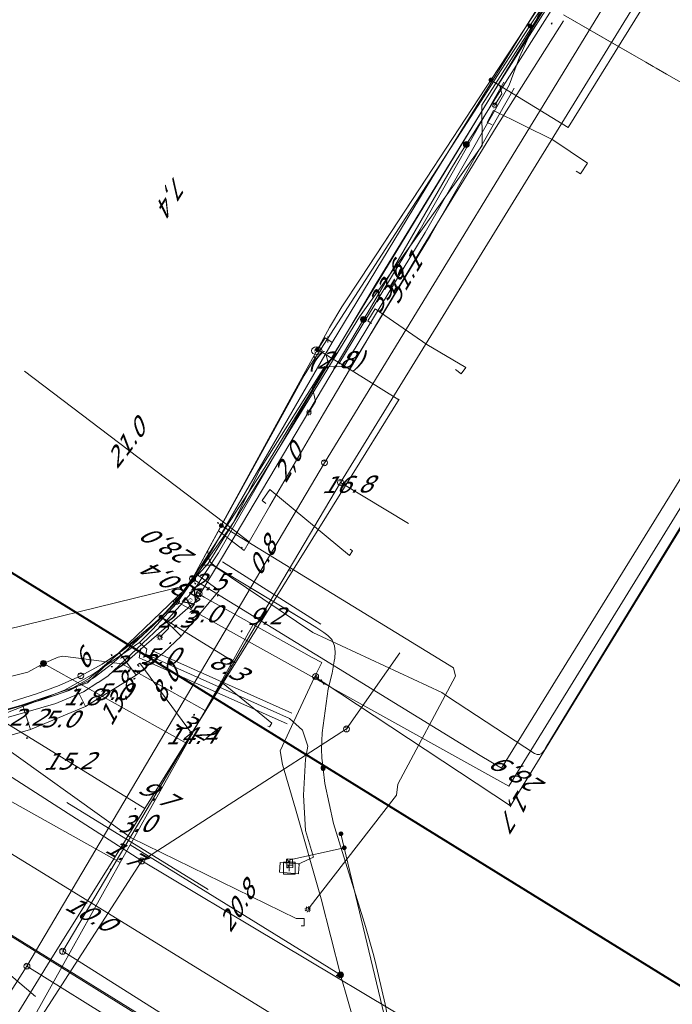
# Model space of a CAD drawing. Header units: metres. Extents: x 124576 to 133557, y 395865 to 402386.
# Tile 190 of 256: x 126932 to 126987, y 401527 to 401609. Entities that reach past the tile are written whole.
import ezdxf
from ezdxf.enums import TextEntityAlignment as Align

# ---------------------------------------------------------------- set-up
doc = ezdxf.new("R2010")
doc.units = ezdxf.units.M
doc.header["$MEASUREMENT"] = 0
for name, color, linetype, lineweight, true_color in [('LG_AanduidingEisVoorzorgsmaatregel', 7, 'Continuous', 40, 0xf7284a), ('LG_buisleidingGevaarlijkeInhoud_NV_Nederlandse_Gasunie_West', 7, 'Continuous', 13, 0xff9b00), ('LG_Datatransport_KPN_BV', 3, 'Continuous', 13, 0x00ff00), ('LG_Datatransport_Tele2_Nederland_BV', 3, 'Continuous', 13, 0x00ff00), ('LG_Gas_Hoge_Druk_Enexis_Netbeheer_BV', 7, 'Continuous', 13, 0xff9b00), ('LG_Gas_Lage_Druk_Enexis_Netbeheer_BV', 7, 'Continuous', 13, 0xffdc7d), ('LG_Gas_Lage_Druk_P_Enexis_Netbeheer_BV', 7, 'Continuous', 13, 0xffdc7d), ('LG_Laag_Spanning', 7, 'Continuous', 13, 0x960000), ('LG_Laag_Spanning_Enexis_Netbeheer_BV', 7, 'Continuous', 13, 0x960000), ('LG_Midden_Spanning_Enexis_Netbeheer_BV', 7, 'Continuous', 13, 0xd20000), ('LG_Riool_Vrij_Verval_Gemeente_Tilburg_Ruimtelijke_Uitvoering', 7, 'Continuous', 13, 0xca00a0), ('LG_unet-4_Brabant_Water', 5, 'Continuous', 13, 0x0000ff)]:
    doc.layers.add(name, color=color, linetype=linetype, lineweight=lineweight, true_color=true_color)
for name, color, linetype, lineweight in [('LG_Datatransport_P_KPN_BV', 7, 'Continuous', 0), ('LG_Laag_Spanning_P_Enexis_Netbeheer_BV', 7, 'Continuous', 0), ('LG_Midden_Spanning_P_Enexis_Netbeheer_BV', 7, 'Continuous', 0), ('LG_n00003_Spitters_Electrotechniek_BV', 7, 'Continuous', 13), ('LG_Riool_Vrij_Verval_P_Gemeente_Tilburg_Ruimtelijke_Uitvoering', 7, 'Continuous', 0), ('LG_unet-4_P_Brabant_Water', 7, 'Continuous', 0), ('MV_Datatransport', 7, 'Continuous', 0), ('MV_Gas_Lage_Druk', 7, 'Continuous', 0), ('MV_Gas_Lage_Druk_pijl', 7, 'Continuous', 0), ('MV_Laag_Spanning', 7, 'Continuous', 0), ('MV_Laag_Spanning_lijn', 7, 'Continuous', 0), ('MV_Laag_Spanning_pijl', 7, 'Continuous', 0), ('MV_Midden_Spanning', 7, 'Continuous', 0), ('MV_Midden_Spanning_lijn', 7, 'Continuous', 0), ('MV_Midden_Spanning_pijl', 7, 'Continuous', 0)]:
    doc.layers.add(name, color=color, linetype=linetype, lineweight=lineweight)
doc.styles.add('Klic_Annotatie', font='verdanai.ttf', dxfattribs={"oblique": 20, "height": 1.4})
doc.styles.add('Style-Arial', font='arial.ttf')
doc.styles.add('Style-Arial Narrow', font='ARIALN.TTF')

# ---------------------------------------------------------------- blocks, each defined once
blk = doc.blocks.new('Mof')
at = {"layer": 'LG_Laag_Spanning_P_Enexis_Netbeheer_BV'}
h = blk.add_hatch(color=256, dxfattribs=at)
edge = h.paths.add_edge_path()
edge.add_arc((0, 0), 2, 0, 360)
blk = doc.blocks.new('DeliveryPoint')
at = {"layer": 'LG_Laag_Spanning_P_Enexis_Netbeheer_BV', "flags": 128}
blk.add_lwpolyline([(-3.75, -2.5), (3.75, -2.5), (3.75, 2.5), (-3.75, 2.5), (-3.75, -2.5)], close=True, dxfattribs=at)
blk.add_lwpolyline([(-3.75, 2.5), (-3.75, 2.16), (0, 0), (3.75, 2.16)], dxfattribs=at)
blk = doc.blocks.new('Mof_1')
at = {"layer": 'LG_Midden_Spanning_P_Enexis_Netbeheer_BV'}
h = blk.add_hatch(color=256, dxfattribs=at)
edge = h.paths.add_edge_path()
edge.add_arc((0, 0), 2, 0, 360)
blk = doc.blocks.new('Streetlight')
at = {"layer": 'LG_Laag_Spanning_P_Enexis_Netbeheer_BV'}
for p, q in [((-1.77, 1.77), (-1.06, 1.06)), ((0, 2.5), (0, 1.5)), ((1.77, 1.77), (1.06, 1.06)), ((-1.06, -1.06), (-1.77, -1.77)), ((0, -1.5), (0, -2.5)), ((1.06, -1.06), (1.77, -1.77))]:
    blk.add_line(p, q, dxfattribs=at)
at = {"layer": 'LG_Laag_Spanning_P_Enexis_Netbeheer_BV', "flags": 128}
for points in [[(-2.5, 0), (-1.5, 0)], [(1.5, 0), (2.5, 0)]]:
    blk.add_lwpolyline(points, dxfattribs=at)
at = {"layer": 'LG_Laag_Spanning_P_Enexis_Netbeheer_BV'}
blk.add_circle((0, 0), 1.5, dxfattribs=at)
blk = doc.blocks.new('Overgangsstuk')
at = {"layer": 'LG_Gas_Lage_Druk_P_Enexis_Netbeheer_BV'}
for radius in [2.5, 2, 1.5, 1, 0.5]:
    blk.add_circle((0, 0), radius, dxfattribs=at)
blk = doc.blocks.new('Tstuk')
at = {"layer": 'LG_Gas_Lage_Druk_P_Enexis_Netbeheer_BV'}
for p, q in [((-2.28, 1.77), (2.28, 1.77)), ((0, -1.77), (0, 1.77))]:
    blk.add_line(p, q, dxfattribs=at)
blk.add_circle((0, 0.73), 2.5, dxfattribs=at)
blk = doc.blocks.new('Afsluiter')
at = {"layer": 'LG_Gas_Lage_Druk_P_Enexis_Netbeheer_BV'}
blk.add_line((0, -2.5), (0, 2.5), dxfattribs=at)
blk.add_solid([(-0.25, 2.5), (0.25, 2.5), (-0.25, -2.5), (0.25, -2.5)], dxfattribs=at)
blk = doc.blocks.new('Verloopstuk')
at = {"layer": 'LG_Gas_Lage_Druk_P_Enexis_Netbeheer_BV', "lineweight": 30, "flags": 128}
for points in [[(-3.02, -0.01), (-7.65, -2.3), (-7.57, 2.29), (-3.02, -0.01)], [(-3.02, -0.01), (1.62, -2.3), (1.54, 2.29), (-3.02, -0.01)]]:
    blk.add_lwpolyline(points, close=True, dxfattribs=at)
at = {"layer": 'LG_Gas_Lage_Druk_P_Enexis_Netbeheer_BV', "color": 7, "linetype": 'Continuous', "style": 'Style-Arial Narrow'}
blk.add_text('G', height=3.5, dxfattribs=at).set_placement((-3.05, 2.63), align=Align.MIDDLE_CENTER)
blk = doc.blocks.new('Aansluitkast_1')
at = {"layer": 'LG_Laag_Spanning_P_Enexis_Netbeheer_BV'}
for p, q in [((-2.5, 2.5), (2.5, 2.5)), ((0, -2.5), (0, 2.5))]:
    blk.add_line(p, q, dxfattribs=at)
at = {"layer": 'LG_Laag_Spanning_P_Enexis_Netbeheer_BV', "flags": 128}
blk.add_lwpolyline([(-5, -5), (5, -5), (5, 5), (-5, 5), (-5, -5)], close=True, dxfattribs=at)
blk = doc.blocks.new('m_pijl')
at = {"layer": 'MV_Laag_Spanning_pijl'}
blk.add_hatch(color=7, dxfattribs=at).paths.add_polyline_path([(-1, -0.33), (-1, 0), (-1, 0.33), (0, 0)])
at = {"layer": 'MV_Laag_Spanning_pijl', "flags": 128}
blk.add_lwpolyline([(-1, 0), (-1, 0.33), (0, 0), (-1, -0.33), (-1, 0)], close=True, dxfattribs=at)
blk = doc.blocks.new('m_pijl_1')
at = {"layer": 'MV_Midden_Spanning_pijl'}
blk.add_hatch(color=7, dxfattribs=at).paths.add_polyline_path([(-1, -0.33), (-1, 0), (-1, 0.33), (0, 0)])
at = {"layer": 'MV_Midden_Spanning_pijl', "flags": 128}
blk.add_lwpolyline([(-1, 0), (-1, 0.33), (0, 0), (-1, -0.33), (-1, 0)], close=True, dxfattribs=at)
blk = doc.blocks.new('m_pijl_2')
at = {"layer": 'MV_Gas_Lage_Druk_pijl'}
blk.add_hatch(color=7, dxfattribs=at).paths.add_polyline_path([(-1, -0.33), (-1, 0), (-1, 0.33), (0, 0)])
at = {"layer": 'MV_Gas_Lage_Druk_pijl', "flags": 128}
blk.add_lwpolyline([(-1, 0), (-1, 0.33), (0, 0), (-1, -0.33), (-1, 0)], close=True, dxfattribs=at)
blk = doc.blocks.new('FireHydrant')
at = {"layer": 'LG_unet-4_P_Brabant_Water'}
blk.add_ellipse((0, 0), major_axis=(4.45, 0), ratio=0.727642, dxfattribs=at)
at = {"layer": 'LG_unet-4_P_Brabant_Water', "style": 'Style-Arial'}
blk.add_text('BK', height=2.5, dxfattribs=at).set_placement((0, 0), align=Align.MIDDLE_CENTER)
blk = doc.blocks.new('Afsluiter_2')
at = {"layer": 'LG_unet-4_P_Brabant_Water'}
blk.add_line((0, -2.5), (0, 2.5), dxfattribs=at)
blk.add_solid([(-0.25, 2.5), (0.25, 2.5), (-0.25, -2.5), (0.25, -2.5)], dxfattribs=at)
blk = doc.blocks.new('Onbekend_2')
at = {"layer": 'LG_Riool_Vrij_Verval_P_Gemeente_Tilburg_Ruimtelijke_Uitvoering'}
blk.add_hatch(color=256, dxfattribs=at).paths.add_polyline_path([(-0.25, -1.07, -0.262633), (0.23, 0.15), (0.59, 0.47, 0.379827), (0.7, 1.26), (0.69, 1.26, 0.228508), (-0.03, 1.53), (-0.03, 1.52, 0.459053), (-0.82, 0.79), (-1.29, 0.85, -0.414214), (-0.08, 2, -0.243799), (1.09, 1.52, -0.379827), (0.9, 0.11), (0.54, -0.2, 0.262633), (0.23, -1.08), (-0.17, -1.07)])
blk.add_circle((0, 0), 2.5, dxfattribs=at)
at = {"layer": 'LG_Riool_Vrij_Verval_P_Gemeente_Tilburg_Ruimtelijke_Uitvoering', "extrusion": (0, 0, -1)}
blk.add_solid([(0.34, -2.06), (-0.21, -2.06), (0.34, -1.51), (-0.21, -1.51)], dxfattribs=at)
blk = doc.blocks.new('Onbekend_3')
at = {"layer": 'LG_Datatransport_P_KPN_BV'}
blk.add_hatch(color=256, dxfattribs=at).paths.add_polyline_path([(-0.25, -1.07, -0.262633), (0.23, 0.15), (0.59, 0.47, 0.379827), (0.7, 1.26), (0.69, 1.26, 0.228508), (-0.03, 1.53), (-0.03, 1.52, 0.459053), (-0.82, 0.79), (-1.29, 0.85, -0.414214), (-0.08, 2, -0.243799), (1.09, 1.52, -0.379827), (0.9, 0.11), (0.54, -0.2, 0.262633), (0.23, -1.08), (-0.17, -1.07)])
blk.add_circle((0, 0), 2.5, dxfattribs=at)
at = {"layer": 'LG_Datatransport_P_KPN_BV', "extrusion": (0, 0, -1)}
blk.add_solid([(0.34, -2.06), (-0.21, -2.06), (0.34, -1.51), (-0.21, -1.51)], dxfattribs=at)

msp = doc.modelspace()

# ---------------------------------------------------------------- linework, layer by layer
at = {"layer": 'LG_AanduidingEisVoorzorgsmaatregel', "flags": 128}
msp.add_lwpolyline([(126983.112, 401491.107), (126971.875, 401491.107), (126660.452, 401683.711), (126660.452, 401730.471), (127001.429, 401519.735)], dxfattribs=at)
msp.add_lwpolyline([(126983.112, 401491.107), (126971.875, 401491.107), (126660.452, 401683.711), (126660.452, 401730.471), (127001.429, 401519.735)], dxfattribs=at)
at = {"layer": 'LG_buisleidingGevaarlijkeInhoud_NV_Nederlandse_Gasunie_West', "flags": 128}
msp.add_lwpolyline([(126990.574, 401502.769), (126974.086, 401512.974), (126960.502, 401521.506), (126905.998, 401555.031), (126851.601, 401588.852), (126824.421, 401605.657), (126797.138, 401622.387), (126753.573, 401649.35), (126746.014, 401653.907), (126702.156, 401681.407), (126674.94, 401698.349), (126646.849, 401715.635), (126635.828, 401722.299), (126633.133, 401723.854)], dxfattribs=at)
at = {"layer": 'LG_Datatransport_KPN_BV', "flags": 128}
for points in [[(127009, 401659.491), (127007.392, 401657.218), (126979.124, 401614.746), (126952.907, 401571.685), (126946.834, 401562.358), (126946.833, 401562.356)], [(126945.477, 401560.446), (126973.382, 401544.943), (126988.543, 401569.547), (126998.753, 401586.118), (127009, 401602.748)], [(126946.817, 401562.369), (126946.834, 401562.358), (126970.968, 401547.529), (126972.749, 401546.454), (126987.455, 401570.213), (126997.661, 401586.73), (126998.753, 401586.118), (127000.229, 401585.291)], [(126946.833, 401562.356), (126945.98, 401561.045), (126945.477, 401560.446)], [(126945.477, 401560.446), (126944.08, 401558.953), (126942.569, 401557.575), (126940.954, 401556.321), (126939.244, 401555.198), (126937.452, 401554.214)], [(126937.452, 401554.214), (126935.626, 401553.391), (126933.743, 401552.711), (126925.096, 401549.983), (126923.878, 401549.288)]]:
    msp.add_lwpolyline(points, dxfattribs=at)
at = {"layer": 'LG_Datatransport_Tele2_Nederland_BV', "flags": 128}
msp.add_lwpolyline([(127009, 401659.631), (126989.453, 401630.818), (126971.108, 401602.108), (126971.146, 401598.728), (126960.837, 401584.327), (126950.118, 401566.856), (126948.143, 401563.637), (126946.53, 401561.838), (126926.654, 401556.982)], dxfattribs=at)
at = {"layer": 'LG_Gas_Hoge_Druk_Enexis_Netbeheer_BV', "flags": 128}
msp.add_lwpolyline([(127009, 401659.27), (127004.533, 401653.022), (126994.985, 401638.625), (126982.813, 401620.076), (126972.087, 401603.19), (126962.244, 401587.144), (126955.528, 401575.819), (126949.019, 401564.544), (126946.932, 401561.407), (126944.588, 401558.757), (126939.713, 401554.188), (126938.903, 401553.66), (126938.874, 401553.641), (126937.678, 401552.862), (126935.361, 401551.896), (126927.385, 401549.587), (126924.139, 401549.247), (126921.676, 401549.613), (126919.278, 401550.344), (126917.872, 401550.322), (126916.832, 401549.818), (126916.654, 401549.734), (126906.941, 401534.188)], dxfattribs=at)
at = {"layer": 'LG_Gas_Lage_Druk_Enexis_Netbeheer_BV'}
for p, q in [((126961.527, 401584.709), (126968.555, 401596.823)), ((126949.343, 401563.78), (126957.585, 401558.539)), ((126947.426, 401561.037), (126947.183, 401560.641)), ((126956.861, 401555.735), (126947.817, 401560.821)), ((126957.09, 401554.119), (126957.742, 401553.699))]:
    msp.add_line(p, q, dxfattribs=at)
at = {"layer": 'LG_Gas_Lage_Druk_Enexis_Netbeheer_BV', "flags": 128}
for points in [[(127009, 401658.522), (127007.709, 401656.821), (127001.455, 401647.577), (126994.225, 401636.849), (126989.044, 401629.163), (126985.866, 401624.149), (126976.384, 401609.193), (126972.89, 401603.681), (126970.373, 401599.698), (126969.807, 401598.8)], [(126785.617, 401607.446), (126786.663, 401606.798), (126808.292, 401593.401), (126837.942, 401575.049), (126868.313, 401556.371), (126897.79, 401538.095), (126903.917, 401534.525), (126904.862, 401534.555), (126905.743, 401535.89), (126910.356, 401542.727), (126913.508, 401547.127), (126915.401, 401550.413), (126916.881, 401551.81), (126918.735, 401552.351), (126920.788, 401552.324), (126923.816, 401552.543), (126927.251, 401553.13), (126930.502, 401553.889), (126933.008, 401554.507), (126934.312, 401555.248)], [(126969.807, 401598.8), (126969.271, 401597.955), (126968.555, 401596.823), (126961.527, 401584.709), (126961.17, 401584.119)], [(126961.17, 401584.119), (126949.271, 401564.053), (126947.426, 401561.037)], [(126957.742, 401553.699), (126957.785, 401553.671), (126973.524, 401543.297), (126998.827, 401584.567), (127000.95, 401583.349)], [(126947.426, 401561.037), (126947.817, 401560.821), (126956.861, 401555.735), (126957.675, 401555.317), (126957.213, 401554.381), (126957.09, 401554.119)], [(126934.312, 401555.248), (126935.563, 401555.764), (126935.943, 401555.871), (126937.9, 401555.607), (126940.9, 401555.203), (126941.274, 401555.388), (126942.976, 401556.872), (126944.641, 401558.323), (126946.424, 401559.877), (126946.722, 401560.137)], [(126947.183, 401560.641), (126946.965, 401560.319), (126946.722, 401560.137)], [(126957.09, 401554.119), (126957.073, 401554.082), (126954.185, 401547.912), (126954.389, 401546.773), (126955.461, 401543.059), (126957.635, 401535.482), (126959.248, 401529.114)], [(126959.248, 401529.114), (126961.186, 401522.399), (126961.538, 401521.386), (126962.216, 401519.567), (126962.199, 401519.459), (126962.089, 401519.178), (126956.932, 401510.036), (126956.76, 401509.732), (126956.936, 401509.23), (126958.723, 401508.308), (126959.649, 401507.831)]]:
    msp.add_lwpolyline(points, dxfattribs=at)
at = {"layer": 'LG_Laag_Spanning', "flags": 128}
msp.add_lwpolyline([(126955.72, 401537.604), (126955.721, 401537.604), (126955.722, 401537.605), (126955.723, 401537.606), (126955.724, 401537.606), (126955.725, 401537.607), (126955.726, 401537.608), (126955.727, 401537.609), (126955.727, 401537.61), (126955.728, 401537.611), (126955.728, 401537.613), (126955.79, 401538.41), (126955.79, 401538.411), (126955.79, 401538.413), (126955.79, 401538.414), (126955.789, 401538.415), (126955.788, 401538.416), (126955.788, 401538.417), (126955.787, 401538.418), (126955.786, 401538.419), (126955.785, 401538.42), (126955.784, 401538.42), (126955.783, 401538.421), (126955.781, 401538.421), (126954.185, 401538.545), (126954.184, 401538.545), (126954.182, 401538.545), (126954.181, 401538.545), (126954.18, 401538.544), (126954.179, 401538.544), (126954.178, 401538.543), (126954.177, 401538.542), (126954.176, 401538.541), (126954.175, 401538.54), (126954.175, 401538.539), (126954.174, 401538.538), (126954.174, 401538.536), (126954.113, 401537.738), (126954.113, 401537.736), (126954.113, 401537.735), (126954.113, 401537.734), (126954.114, 401537.733), (126954.115, 401537.732), (126954.115, 401537.731), (126954.116, 401537.73), (126954.117, 401537.729), (126954.118, 401537.728), (126954.119, 401537.728), (126954.121, 401537.727), (126954.122, 401537.727), (126955.717, 401537.604), (126955.719, 401537.604), (126955.72, 401537.604)], dxfattribs=at)
at = {"layer": 'LG_Laag_Spanning_Enexis_Netbeheer_BV'}
for p, q in [((126960.942, 401587.585), (126966.461, 401595.977)), ((126948.11, 401564.744), (126948.955, 401566.292)), ((126957.791, 401546.416), (126957.779, 401546.515)), ((126959.563, 401539.778), (126959.283, 401540.951))]:
    msp.add_line(p, q, dxfattribs=at)
at = {"layer": 'LG_Laag_Spanning_Enexis_Netbeheer_BV', "flags": 128}
for points in [[(126966.461, 401595.977), (126971.427, 401603.529), (126971.873, 401604.208), (126989.351, 401630.79), (126990.956, 401633.231), (127006.138, 401656.323), (127007.263, 401657.976), (127007.471, 401658.271), (127007.505, 401658.32), (127009, 401660.446)], [(126929.877, 401551.025), (126934.168, 401552.213), (126936.065, 401552.841), (126936.453, 401552.991), (126938.15, 401553.996), (126943.476, 401558.489), (126944.184, 401559.135), (126944.892, 401559.892), (126945.797, 401560.945), (126946.929, 401562.58), (126948.11, 401564.744), (126948.955, 401566.292), (126949.244, 401566.822), (126956.182, 401579.529), (126957.305, 401581.586), (126958.324, 401583.452), (126959.352, 401585.166), (126960.942, 401587.585), (126966.461, 401595.977), (126971.427, 401603.529), (126971.873, 401604.208), (126989.351, 401630.79)], [(126957.779, 401546.515), (126957.687, 401547.291), (126957.655, 401548.07), (126957.702, 401549.422), (126958.211, 401553.116), (126958.535, 401554.443), (126958.725, 401555.444), (126958.759, 401555.693), (126958.803, 401556.215), (126958.754, 401556.726), (126958.551, 401557.193), (126958.481, 401557.296), (126958.188, 401557.602), (126957.836, 401557.853), (126957.265, 401558.229), (126956.684, 401558.59), (126949.017, 401563.215), (126948.796, 401563.357), (126948.586, 401563.511), (126948.464, 401563.605), (126948.316, 401563.765), (126948.21, 401563.96), (126948.127, 401564.315), (126948.11, 401564.744), (126948.955, 401566.292), (126949.244, 401566.822), (126956.182, 401579.529), (126957.305, 401581.586), (126958.324, 401583.452), (126959.352, 401585.166), (126960.942, 401587.585), (126966.461, 401595.977), (126971.427, 401603.529), (126971.873, 401604.208), (126989.351, 401630.79)], [(126957.791, 401546.416), (126957.779, 401546.515), (126957.687, 401547.291), (126957.655, 401548.07), (126957.702, 401549.422), (126958.211, 401553.116), (126958.535, 401554.443), (126958.725, 401555.444), (126958.759, 401555.693), (126958.803, 401556.215), (126958.754, 401556.726), (126958.551, 401557.193), (126958.481, 401557.296), (126958.188, 401557.602), (126957.836, 401557.853), (126957.265, 401558.229), (126956.684, 401558.59), (126949.017, 401563.215), (126948.796, 401563.357), (126948.586, 401563.511), (126948.464, 401563.605), (126948.316, 401563.765), (126948.21, 401563.96), (126948.127, 401564.315), (126948.11, 401564.744), (126948.955, 401566.292), (126949.244, 401566.822), (126956.182, 401579.529), (126957.305, 401581.586), (126958.324, 401583.452), (126959.352, 401585.166), (126960.942, 401587.585), (126966.461, 401595.977), (126971.427, 401603.529), (126971.873, 401604.208), (126989.351, 401630.79)], [(126971.873, 401604.208), (126972.623, 401603.747), (126972.787, 401603.059), (126972.184, 401602.078)], [(126960.942, 401587.585), (126963.573, 401591.586), (126966.461, 401595.977)], [(126960.942, 401587.585), (126963.573, 401591.586), (126966.461, 401595.977)], [(126960.942, 401587.585), (126963.573, 401591.586), (126966.461, 401595.977)], [(126956.182, 401579.529), (126957.305, 401581.586), (126958.324, 401583.452), (126959.352, 401585.166), (126960.942, 401587.585)], [(126957.305, 401581.586), (126958.038, 401581.136), (126958.203, 401580.448), (126956.894, 401578.317), (126957.026, 401577.768), (126957.157, 401577.218), (126956.6, 401576.31)], [(126948.955, 401566.292), (126953.216, 401574.096), (126956.182, 401579.529)], [(126948.955, 401566.292), (126953.216, 401574.096), (126956.182, 401579.529)], [(126948.955, 401566.292), (126949.244, 401566.822), (126956.182, 401579.529)], [(126949.244, 401566.822), (126968.719, 401554.868), (126968.908, 401554.166), (126964.062, 401545.123), (126963.946, 401544.197), (126956.507, 401534.607)], [(126917.489, 401551.15), (126918.193, 401551.156), (126920.143, 401550.853), (126920.87, 401550.615), (126922.807, 401550.141), (126923.16, 401550.083), (126925.143, 401550.009), (126925.711, 401550.059), (126927.671, 401550.414), (126929.877, 401551.025), (126934.168, 401552.213), (126936.065, 401552.841), (126936.453, 401552.991), (126938.15, 401553.996), (126943.476, 401558.489), (126944.184, 401559.135), (126944.892, 401559.892), (126945.797, 401560.945), (126946.929, 401562.58), (126948.11, 401564.744)], [(126948.796, 401563.357), (126948.586, 401563.511), (126948.464, 401563.605), (126948.316, 401563.765), (126948.21, 401563.96), (126948.127, 401564.315), (126948.11, 401564.744)], [(126948.796, 401563.357), (126949.017, 401563.215), (126952.395, 401561.177), (126956.684, 401558.59), (126957.265, 401558.229)], [(126948.796, 401563.357), (126949.017, 401563.215), (126952.395, 401561.177), (126956.684, 401558.59), (126957.265, 401558.229)], [(126948.796, 401563.357), (126949.017, 401563.215), (126952.395, 401561.177), (126956.684, 401558.59), (126957.265, 401558.229)], [(126957.265, 401558.229), (126956.684, 401558.59), (126949.017, 401563.215), (126948.796, 401563.357)], [(126944.184, 401559.135), (126944.745, 401558.79), (126944.818, 401558.174), (126944.088, 401557.44)], [(126957.779, 401546.515), (126957.687, 401547.291), (126957.655, 401548.07), (126957.702, 401549.422), (126958.211, 401553.116), (126958.535, 401554.443), (126958.725, 401555.444), (126958.759, 401555.693), (126958.803, 401556.215), (126958.754, 401556.726), (126958.551, 401557.193), (126958.481, 401557.296), (126958.188, 401557.602), (126957.836, 401557.853), (126957.265, 401558.229)], [(126963.135, 401525.918), (126962.991, 401526.657), (126962.168, 401530.256), (126961.999, 401530.9), (126961.347, 401533.174), (126960.643, 401535.435), (126959.134, 401540.266), (126958.655, 401541.804), (126957.937, 401545.179), (126957.791, 401546.416), (126957.779, 401546.515)], [(126963.135, 401525.918), (126962.991, 401526.657), (126962.168, 401530.256), (126961.999, 401530.9), (126961.347, 401533.174), (126960.643, 401535.435), (126959.134, 401540.266), (126958.655, 401541.804), (126957.937, 401545.179), (126957.791, 401546.416)], [(126961.923, 401519.287), (126962.197, 401519.874), (126962.226, 401519.942), (126962.701, 401521.066), (126962.713, 401521.096), (126963.065, 401522.198), (126963.103, 401522.366), (126963.293, 401523.165), (126963.371, 401523.975), (126963.135, 401525.918), (126962.991, 401526.657), (126962.168, 401530.256), (126961.999, 401530.9), (126961.347, 401533.174), (126960.643, 401535.435), (126959.134, 401540.266), (126958.655, 401541.804), (126957.937, 401545.179), (126957.791, 401546.416)], [(126959.563, 401539.778), (126955, 401538.774), (126954.982, 401538.473)], [(126956.824, 401509.079), (126962.513, 401518.922), (126963.558, 401523.069), (126959.563, 401539.778)]]:
    msp.add_lwpolyline(points, dxfattribs=at)
at = {"layer": 'LG_Midden_Spanning_Enexis_Netbeheer_BV'}
msp.add_line((126985.735, 401605.208), (126985.494, 401605.346), dxfattribs=at)
at = {"layer": 'LG_Midden_Spanning_Enexis_Netbeheer_BV', "flags": 128}
for points in [[(126977.419, 401610.025), (126977.213, 401610.138), (126977.179, 401610.155), (126976.857, 401610.302), (126976.528, 401610.302), (126976.129, 401610.064), (126975.858, 401609.845), (126975.144, 401608.755)], [(126975.858, 401609.845), (126975.144, 401608.755), (126975.858, 401609.845), (126975.144, 401608.755)], [(127003.934, 401596.695), (127003.878, 401596.729), (127003.036, 401597.27), (127002.201, 401597.819), (126998.971, 401599.972), (126998.136, 401600.522), (126997.294, 401601.062), (126994.988, 401602.523), (126994.165, 401602.777), (126994.04, 401602.781), (126993.425, 401602.649), (126992.955, 401602.235), (126992.833, 401602.05), (126992.579, 401601.797), (126992.515, 401601.756), (126992.315, 401601.685), (126992.103, 401601.712), (126991.451, 401601.948), (126986.603, 401604.712), (126985.735, 401605.208), (126985.494, 401605.346), (126984.867, 401605.705), (126977.953, 401609.681)], [(126991.451, 401601.948), (126986.603, 401604.712), (126985.735, 401605.208), (126985.494, 401605.346), (126984.867, 401605.705), (126977.953, 401609.681)], [(126977.953, 401609.681), (126981.41, 401607.693), (126984.867, 401605.705), (126985.494, 401605.346)], [(126977.953, 401609.681), (126981.41, 401607.693), (126984.867, 401605.705), (126985.494, 401605.346)], [(126985.494, 401605.346), (126984.867, 401605.705), (126977.953, 401609.681)], [(126928.251, 401550.462), (126934.173, 401552.198), (126936.067, 401552.835), (126936.461, 401552.985), (126938.247, 401553.865), (126938.571, 401554.065), (126940.151, 401555.275), (126943.517, 401558.444), (126944.896, 401559.889), (126945.8, 401560.943), (126946.932, 401562.578), (126949.012, 401566.364), (126955.708, 401578.553), (126956.199, 401579.411), (126956.731, 401580.269), (126972.727, 401605.053), (126973.817, 401606.73), (126975.144, 401608.755)], [(126975.144, 401608.755), (126973.817, 401606.73), (126972.727, 401605.053), (126956.731, 401580.269), (126956.199, 401579.411)], [(126991.451, 401601.948), (126986.603, 401604.712), (126985.735, 401605.208)], [(126956.199, 401579.411), (126955.708, 401578.553), (126952.6, 401572.895), (126949.012, 401566.364)], [(126956.199, 401579.411), (126955.708, 401578.553), (126952.6, 401572.895), (126949.012, 401566.364)], [(126949.012, 401566.364), (126955.708, 401578.553), (126956.199, 401579.411)], [(126915.838, 401550.208), (126916.533, 401550.666), (126918.158, 401551.058), (126918.253, 401551.061), (126920.106, 401550.81), (126920.861, 401550.581), (126922.804, 401550.126), (126923.159, 401550.067), (126925.141, 401549.991), (126926.295, 401550.093), (126928.251, 401550.462), (126934.173, 401552.198), (126936.067, 401552.835), (126936.461, 401552.985), (126938.247, 401553.865), (126938.571, 401554.065), (126940.151, 401555.275), (126943.517, 401558.444), (126944.896, 401559.889), (126945.8, 401560.943), (126946.932, 401562.578), (126949.012, 401566.364)]]:
    msp.add_lwpolyline(points, dxfattribs=at)
at = {"layer": 'LG_n00003_Spitters_Electrotechniek_BV'}
for p, q in [((126976.155, 401610.282), (126974.28, 401606.139)), ((126976.155, 401610.282), (126974.28, 401606.139)), ((126974.28, 401606.139), (126973.39, 401603.77)), ((126974.28, 401606.139), (126973.39, 401603.77)), ((126965.929, 401591.663), (126972.955, 401604.017)), ((126973.39, 401603.77), (126966.36, 401591.41)), ((126973.39, 401603.77), (126966.36, 401591.41)), ((126966.791, 401591.157), (126973.825, 401603.523)), ((126959.102, 401580.389), (126965.929, 401591.663)), ((126966.36, 401591.41), (126959.53, 401580.13)), ((126966.36, 401591.41), (126959.53, 401580.13)), ((126959.958, 401579.871), (126966.791, 401591.157)), ((126957.939, 401580.169), (126952.463, 401571.521)), ((126957.939, 401580.169), (126952.463, 401571.521)), ((126959.53, 401580.13), (126957.939, 401580.169)), ((126959.53, 401580.13), (126957.939, 401580.169)), ((126952.463, 401571.521), (126950.258, 401567.064)), ((126952.463, 401571.521), (126950.258, 401567.064)), ((126950.258, 401567.064), (126945.48, 401560.276)), ((126950.258, 401567.064), (126945.48, 401560.276)), ((126945.48, 401560.276), (126943.47, 401558.096)), ((126945.48, 401560.276), (126943.47, 401558.096)), ((126943.47, 401558.096), (126942.375, 401557.018)), ((126943.47, 401558.096), (126942.375, 401557.018)), ((126942.04, 401556.784), (126941.239, 401556.225)), ((126942.04, 401556.784), (126941.239, 401556.225)), ((126941.239, 401556.225), (126942.04, 401556.784)), ((126941.239, 401556.225), (126942.04, 401556.784)), ((126942.375, 401557.018), (126942.04, 401556.784)), ((126942.375, 401557.018), (126942.04, 401556.784)), ((126942.04, 401556.784), (126942.375, 401557.018)), ((126942.04, 401556.784), (126942.375, 401557.018)), ((126942.375, 401557.018), (126942.992, 401556.438)), ((126942.375, 401557.018), (126942.992, 401556.438)), ((126941.239, 401556.225), (126938.559, 401554.416)), ((126941.239, 401556.225), (126938.559, 401554.416)), ((126938.559, 401554.416), (126941.239, 401556.225)), ((126938.559, 401554.416), (126941.239, 401556.225)), ((126942.5, 401556.528), (126942.352, 401555.723)), ((126942.992, 401556.438), (126942.915, 401556.019)), ((126942.992, 401556.438), (126942.915, 401556.019)), ((126942.915, 401556.019), (126954.97, 401550.63)), ((126942.915, 401556.019), (126954.97, 401550.63)), ((126943.484, 401556.348), (126943.478, 401556.315)), ((126943.478, 401556.315), (126955.174, 401551.086)), ((126942.352, 401555.723), (126954.766, 401550.174)), ((126938.559, 401554.416), (126936.086, 401553.011)), ((126938.559, 401554.416), (126936.086, 401553.011)), ((126936.086, 401553.011), (126938.559, 401554.416)), ((126936.086, 401553.011), (126938.559, 401554.416)), ((126936.086, 401553.011), (126929.334, 401550.377)), ((126936.086, 401553.011), (126929.334, 401550.377)), ((126929.334, 401550.377), (126936.086, 401553.011)), ((126929.334, 401550.377), (126936.086, 401553.011)), ((126954.97, 401550.63), (126956.045, 401549.649)), ((126954.97, 401550.63), (126956.045, 401549.649)), ((126956.045, 401549.649), (126956.513, 401548.306)), ((126956.045, 401549.649), (126956.513, 401548.306)), ((126956.513, 401548.306), (126956.31, 401547.22)), ((126956.31, 401547.22), (126956.138, 401544.186)), ((126956.138, 401544.186), (126956.297, 401541.233)), ((126956.297, 401541.233), (126956.993, 401538.991)), ((126956.993, 401538.991), (126955.683, 401538.416))]:
    msp.add_line(p, q, dxfattribs=at)
at = {"layer": 'LG_Riool_Vrij_Verval_Gemeente_Tilburg_Ruimtelijke_Uitvoering'}
for p, q in [((126959.24, 401570.44), (126985.95, 401613.79)), ((126957.9, 401572.09), (126932.93, 401529.84)), ((126935.93, 401531.09), (126959.24, 401570.44)), ((126959.24, 401570.44), (126964.96, 401567)), ((126959.75, 401549.75), (126964.22, 401556.13)), ((126942.56, 401538.67), (126917.44, 401554.81)), ((126942.56, 401538.67), (126959.75, 401549.75)), ((126917.98, 401500.59), (126942.56, 401538.67)), ((126966.81, 401524.22), (126942.56, 401538.67)), ((126977.72, 401504.82), (126935.93, 401531.09)), ((126932.93, 401529.84), (126915.38, 401502.65)), ((126932.93, 401529.84), (126974.96, 401503.71))]:
    msp.add_line(p, q, dxfattribs=at)
at = {"layer": 'LG_Riool_Vrij_Verval_Gemeente_Tilburg_Ruimtelijke_Uitvoering', "flags": 128}
for points in [[(126985.03, 401616.97), (126984.47, 401615.53), (126983.45, 401613.86), (126957.9, 401572.09)], [(126977.055, 401599.178), (126972.081, 401601.665), (126971.564, 401600.637), (126971.983, 401600.45)], [(126977.055, 401599.178), (126979.984, 401597.22), (126979.39, 401596.331), (126979.034, 401596.573)], [(126961.845, 401583.777), (126961.529, 401584.001), (126962.169, 401585.003), (126966.5, 401582.027)], [(126966.5, 401582.027), (126969.757, 401580.078), (126969.361, 401579.561), (126968.9, 401579.915)], [(126952.989, 401568.682), (126952.674, 401568.919), (126953.307, 401569.857), (126960.002, 401564.303), (126960.262, 401564.685), (126960.063, 401564.841)], [(126942.346, 401555.003), (126942.214, 401555.135), (126942.405, 401555.28), (126946.825, 401549.287)], [(126949.386, 401553.56), (126953.486, 401550.241), (126953.274, 401549.922), (126953.14, 401549.977)], [(126955.935, 401533.227), (126956.191, 401533.226), (126956.183, 401533.847), (126955.523, 401533.849), (126941.672, 401540.605), (126929.543, 401549.28), (126929.37, 401549.082), (126929.446, 401548.999)], [(126918.315, 401539.816), (126918.124, 401539.935), (126918.382, 401540.265), (126933.651, 401527.297)]]:
    msp.add_lwpolyline(points, dxfattribs=at)
at = {"layer": 'LG_unet-4_Brabant_Water'}
for p, q in [((126958.54, 401582.19), (126958.19, 401582.44)), ((126957.61, 401582.05), (126957.25, 401581.49)), ((126957.75, 401582.26), (126957.61, 401582.05))]:
    msp.add_line(p, q, dxfattribs=at)
at = {"layer": 'LG_unet-4_Brabant_Water', "flags": 128}
for points in [[(126958.54, 401582.19), (126966.92, 401595.98), (126977.94, 401613.75), (126990.07, 401632.57), (127002.92, 401651.96), (127009, 401660.673)], [(126968.22, 401552.48), (126975.53, 401547.69), (126975.74, 401547.6), (126975.96, 401547.6), (126976.14, 401547.73), (126976.33, 401547.93), (126976.48, 401548.18), (126978.77, 401551.96), (127001.25, 401588.72), (127001.48, 401588.82), (127001.85, 401588.85), (127002.22, 401588.8), (127002.58, 401588.61), (127002.83, 401588.39), (127003.77, 401587.18)], [(126958.19, 401582.44), (126957.95, 401582.57), (126957.75, 401582.26)], [(126906.29, 401533.93), (126916.27, 401549.94), (126916.96, 401550.97), (126924.72, 401549.65), (126930.83, 401551.19), (126938.02, 401553.63), (126946.9, 401562.15), (126947.69, 401563.49), (126948.51, 401564.85), (126958.54, 401582.19)], [(126947.69, 401563.49), (126948.52, 401563.49), (126956.93, 401557.85), (126967.76, 401552.81), (126968.22, 401552.48)]]:
    msp.add_lwpolyline(points, dxfattribs=at)
at = {"layer": 'MV_Gas_Lage_Druk_pijl'}
for p, q in [((126947.891, 401551.295), (126951.926, 401558.51)), ((126946.341, 401548.523), (126934.312, 401555.248)), ((126947.891, 401551.295), (126940.9, 401555.203)), ((126940.76, 401538.541), (126916.915, 401551.87)), ((126946.341, 401548.523), (126947.891, 401551.295)), ((126941.585, 401540.016), (126946.342, 401548.523)), ((126935.88, 401529.812), (126911.766, 401544.695)), ((126940.76, 401538.541), (126941.585, 401540.016)), ((126941.585, 401540.016), (126959.25, 401529.116)), ((126935.88, 401529.812), (126940.76, 401538.541)), ((126935.88, 401529.812), (126930.023, 401519.338)), ((126935.88, 401529.812), (126959.768, 401515.068))]:
    msp.add_line(p, q, dxfattribs=at)
at = {"layer": 'MV_Laag_Spanning_lijn'}
for p, q in [((126978.345, 401600.231), (126971.873, 401604.208)), ((126964.146, 401577.383), (126960.136, 401579.847)), ((126950.423, 401555.301), (126944.184, 401559.135)), ((126948.141, 401536.28), (126936.265, 401543.578)), ((126934.889, 401530.304), (126941.263, 401540.51)), ((126941.243, 401540.528), (126941.33, 401540.474)), ((126935.69, 401529.808), (126921.281, 401538.725)), ((126934.889, 401530.304), (126924.061, 401512.88)), ((126935.69, 401529.808), (126967.957, 401509.837))]:
    msp.add_line(p, q, dxfattribs=at)
at = {"layer": 'MV_Laag_Spanning_pijl'}
for p, q in [((126978.345, 401600.231), (126995.131, 401627.239)), ((126960.136, 401579.847), (126957.305, 401581.586)), ((126964.169, 401577.42), (126955.28, 401563.117)), ((126949.076, 401561.367), (126947.038, 401562.816)), ((126955.28, 401563.117), (126950.423, 401555.301)), ((126945.868, 401557.539), (126949.076, 401561.367)), ((126945.868, 401557.539), (126944.214, 401559.166)), ((126942.094, 401554.268), (126940.71, 401556.149)), ((126950.423, 401555.301), (126942.822, 401543.07)), ((126937.849, 401551.636), (126942.094, 401554.268)), ((126937.849, 401551.636), (126937.021, 401553.245)), ((126933.24, 401549.71), (126932.567, 401551.767)), ((126942.822, 401543.07), (126929.877, 401551.025)), ((126933.24, 401549.71), (126937.849, 401551.636)), ((126942.822, 401543.07), (126941.243, 401540.528))]:
    msp.add_line(p, q, dxfattribs=at)
at = {"layer": 'MV_Laag_Spanning_pijl', "flags": 128}
for points in [[(126942.094, 401554.268), (126944.429, 401556.166), (126945.868, 401557.539)], [(126928.517, 401548.127), (126929.065, 401548.452), (126929.524, 401548.634), (126931.685, 401549.245), (126933.24, 401549.71)]]:
    msp.add_lwpolyline(points, dxfattribs=at)
at = {"layer": 'MV_Midden_Spanning_lijn'}
for p, q in [((126949.418, 401567.104), (126951.59, 401565.456)), ((126949.012, 401566.364), (126951.172, 401564.726))]:
    msp.add_line(p, q, dxfattribs=at)
at = {"layer": 'MV_Midden_Spanning_pijl'}
for p, q in [((126932.718, 401579.773), (126949.418, 401567.104)), ((126951.172, 401564.726), (126951.59, 401565.456))]:
    msp.add_line(p, q, dxfattribs=at)
at = {"layer": 'MV_Midden_Spanning_pijl', "flags": 128}
msp.add_lwpolyline([(126951.591, 401565.456), (126953.323, 401568.482), (126957.806, 401576.185), (126962.343, 401583.855), (126966.196, 401590.257), (126970.094, 401596.633), (126972.305, 401600.246), (126977.952, 401609.186)], dxfattribs=at)

# ---------------------------------------------------------------- block references
at = {"layer": 'LG_Datatransport_P_KPN_BV', "xscale": 0.1, "yscale": 0.1, "zscale": 0.1}
for p in [(126946.817, 401562.369), (126946.833, 401562.357), (126946.833, 401562.357), (126945.477, 401560.446), (126945.477, 401560.446), (126945.477, 401560.446), (126937.452, 401554.214), (126937.452, 401554.214)]:
    msp.add_blockref('Onbekend_3', p, dxfattribs=at)
at = {"layer": 'LG_Gas_Lage_Druk_P_Enexis_Netbeheer_BV'}
for name, p, xscale, yscale, zscale, rotation in [('Overgangsstuk', (126969.807, 401598.8), 0.09999999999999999, 0.09999999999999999, 0.09999999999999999, 302), ('Overgangsstuk', (126961.17, 401584.119), 0.1, 0.1, 0.1, 301), ('Tstuk', (126947.426, 401561.037), 0.09999999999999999, 0.09999999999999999, 0.09999999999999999, 29), ('Overgangsstuk', (126934.312, 401555.248), 0.1, 0.1, 0.1, 329.9999999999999), ('Tstuk', (126957.09, 401554.119), 0.1, 0.1, 0.1, 295), ('Afsluiter', (126957.742, 401553.699), 0.1, 0.1, 0.1, 33), ('Overgangsstuk', (126959.248, 401529.114), 0.1, 0.1, 0.1, 76)]:
    msp.add_blockref(name, p, dxfattribs=dict(at, xscale=xscale, yscale=yscale, zscale=zscale, rotation=rotation))
at = {"layer": 'LG_Gas_Lage_Druk_P_Enexis_Netbeheer_BV', "color": 7, "linetype": 'Continuous'}
for p, xscale, yscale, zscale, rotation in [((126946.722, 401560.137), 0.1, 0.1, 0.1, 323), ((126947.183, 401560.641), 0.09999999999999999, 0.09999999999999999, 0.09999999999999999, 302)]:
    msp.add_blockref('Verloopstuk', p, dxfattribs=dict(at, xscale=xscale, yscale=yscale, zscale=zscale, rotation=rotation))
at = {"layer": 'LG_Laag_Spanning_P_Enexis_Netbeheer_BV', "xscale": 0.1, "yscale": 0.1, "zscale": 0.1}
for name, p in [('Mof', (126971.873, 401604.208)), ('Mof', (126957.305, 401581.586)), ('Mof', (126949.244, 401566.822)), ('Mof', (126944.184, 401559.135)), ('Mof', (126959.283, 401540.951)), ('Mof', (126959.563, 401539.778)), ('Aansluitkast_1', (126954.951, 401538.074))]:
    msp.add_blockref(name, p, dxfattribs=at)
for name, p, rotation in [('Streetlight', (126972.184, 401602.078), 122), ('Streetlight', (126956.6, 401576.31), 122), ('Streetlight', (126944.088, 401557.44), 135), ('Mof', (126957.779, 401546.515), 1), ('Mof', (126957.791, 401546.416), 1), ('DeliveryPoint', (126954.982, 401538.473), 92.99999999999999), ('Streetlight', (126956.507, 401534.607), 76)]:
    msp.add_blockref(name, p, dxfattribs=dict(at, rotation=rotation))
at = {"layer": 'LG_Midden_Spanning_P_Enexis_Netbeheer_BV', "xscale": 0.1, "yscale": 0.1, "zscale": 0.1, "rotation": 359}
msp.add_blockref('Mof_1', (126975.144, 401608.755), dxfattribs=at)
at = {"layer": 'LG_Riool_Vrij_Verval_P_Gemeente_Tilburg_Ruimtelijke_Uitvoering', "xscale": 0.1, "yscale": 0.1, "zscale": 0.1}
for p in [(126957.9, 401572.09), (126959.24, 401570.44), (126959.75, 401549.75), (126942.56, 401538.67), (126935.93, 401531.09), (126932.93, 401529.84)]:
    msp.add_blockref('Onbekend_2', p, dxfattribs=at)
at = {"layer": 'LG_unet-4_P_Brabant_Water', "xscale": 0.1, "yscale": 0.1, "zscale": 0.1}
for name, p in [('Afsluiter_2', (126958.19, 401582.44)), ('FireHydrant', (126957.25, 401581.49))]:
    msp.add_blockref(name, p, dxfattribs=at)
at = {"layer": 'MV_Gas_Lage_Druk_pijl', "xscale": 0.1, "yscale": 0.1, "zscale": 0.1}
for p, rotation in [((126951, 401558), 59.99999999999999), ((126934, 401555), 150), ((126940, 401555), 150), ((126947, 401551), 59.99999999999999), ((126946, 401548), 59.99999999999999), ((126941, 401540), 59.99999999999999), ((126940, 401538), 59.99999999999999), ((126959, 401529), 329)]:
    msp.add_blockref('m_pijl_2', p, dxfattribs=dict(at, rotation=rotation))
at = {"layer": 'MV_Laag_Spanning_pijl'}
for p, xscale, yscale, zscale, rotation in [((126957, 401581), 0.1, 0.1, 0.1, 148), ((126955, 401563), 0.09999999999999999, 0.09999999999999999, 0.09999999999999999, 239), ((126947, 401562), 0.1, 0.1, 0.1, 144), ((126949, 401561), 0.1, 0.1, 0.1, 50), ((126944, 401559), 0.1, 0.1, 0.1, 135), ((126945, 401557), 0.1, 0.1, 0.1, 43), ((126940, 401556), 0.1, 0.1, 0.1, 126), ((126950, 401555), 0.09999999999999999, 0.09999999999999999, 0.09999999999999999, 239), ((126942, 401554), 0.1, 0.1, 0.1, 30.99999999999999), ((126937, 401553), 0.1, 0.1, 0.1, 117), ((126937, 401551), 0.1, 0.1, 0.1, 22), ((126933, 401549), 0.1, 0.1, 0.1, 16), ((126942, 401543), 0.09999999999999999, 0.09999999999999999, 0.09999999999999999, 239), ((126941, 401540), 0.09999999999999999, 0.09999999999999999, 0.09999999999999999, 239)]:
    msp.add_blockref('m_pijl', p, dxfattribs=dict(at, xscale=xscale, yscale=yscale, zscale=zscale, rotation=rotation))
at = {"layer": 'MV_Midden_Spanning_pijl', "xscale": 0.1, "yscale": 0.1, "zscale": 0.1}
for p, rotation in [((126977, 401609), 56.99999999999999), ((126949, 401567), 323), ((126951, 401565), 59.99999999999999)]:
    msp.add_blockref('m_pijl_1', p, dxfattribs=dict(at, rotation=rotation))

# ---------------------------------------------------------------- texts
at = {"layer": 'MV_Datatransport', "style": 'Klic_Annotatie', "oblique": 20}
for s, rotation, p in [('7,4', 238.3, (126945.197, 401594.714)), ('33,6', 58.4, (126963.008, 401586.667)), ('33,6', 58.4, (126963.008, 401586.667)), ('2,0', 59.8, (126954.797, 401571.949)), ('28,0', 148.4, (126945.074, 401564.829)), ('30,4', 148.4, (126945.052, 401562.023)), ('30,4', 148.4, (126945.052, 401562.023)), ('9', 238.8, (126938.059, 401556.19)), ('28,9', 148.4, (126974.444, 401545.674)), ('28,9', 148.4, (126974.444, 401545.674)), ('1,7', 238.4, (126974.04, 401543.151)), ('1,7', 238.4, (126974.04, 401543.151))]:
    msp.add_text(s, height=1.4, rotation=rotation, dxfattribs=at).set_placement(p, align=Align.MIDDLE_CENTER)
at = {"layer": 'MV_Gas_Lage_Druk', "style": 'Klic_Annotatie', "oblique": 20}
for s, rotation, p in [('8.3', 331, (126949.734, 401555)), ('8.0', 61, (126944.493, 401553.424)), ('13.8', 61, (126940.424, 401552.06)), ('3.2', 331, (126946.941, 401550.007)), ('9.7', 331, (126943.789, 401544.367)), ('1.7', 331, (126940.998, 401539.376)), ('20.8', 58, (126950.523, 401534.736)), ('10.0', 331, (126938.145, 401534.274))]:
    msp.add_text(s, height=1.4, rotation=rotation, dxfattribs=at).set_placement(p, align=Align.MIDDLE_CENTER)
at = {"layer": 'MV_Laag_Spanning', "style": 'Klic_Annotatie', "oblique": 20}
for s, p in [('(2.8)', (126958.721, 401580.717)), ('16.8', (126959.725, 401570.269)), ('2.5', (126948.057, 401562.092)), ('5.0', (126947.548, 401559.389)), ('2.3', (126945.315, 401558.962)), ('9.2', (126952.852, 401559.209)), ('2.3', (126941.402, 401555.209)), ('5.0', (126944.046, 401555.829)), ('5.0', (126940.024, 401552.868)), ('14.4', (126946.623, 401549.186)), ('15.2', (126936.35, 401547.048)), ('3.0', (126942.033, 401541.799))]:
    msp.add_text(s, height=1.4, rotation=1, dxfattribs=at).set_placement(p, align=Align.MIDDLE_CENTER)
for s, p in [('1.8', (126937.435, 401552.441)), ('2.2', (126932.904, 401550.739)), ('5.0', (126935.583, 401550.581))]:
    msp.add_text(s, height=1.4, dxfattribs=at).set_placement(p, align=Align.MIDDLE_CENTER)
at = {"layer": 'MV_Midden_Spanning', "style": 'Klic_Annotatie', "oblique": 20}
for s, rotation, p in [('51.1', 59, (126964.52, 401587.473)), ('21.0', 53, (126941.189, 401573.598)), ('0.8', 60, (126952.644, 401564.125))]:
    msp.add_text(s, height=1.4, rotation=rotation, dxfattribs=at).set_placement(p, align=Align.MIDDLE_CENTER)

doc.saveas('drawing.dxf')
